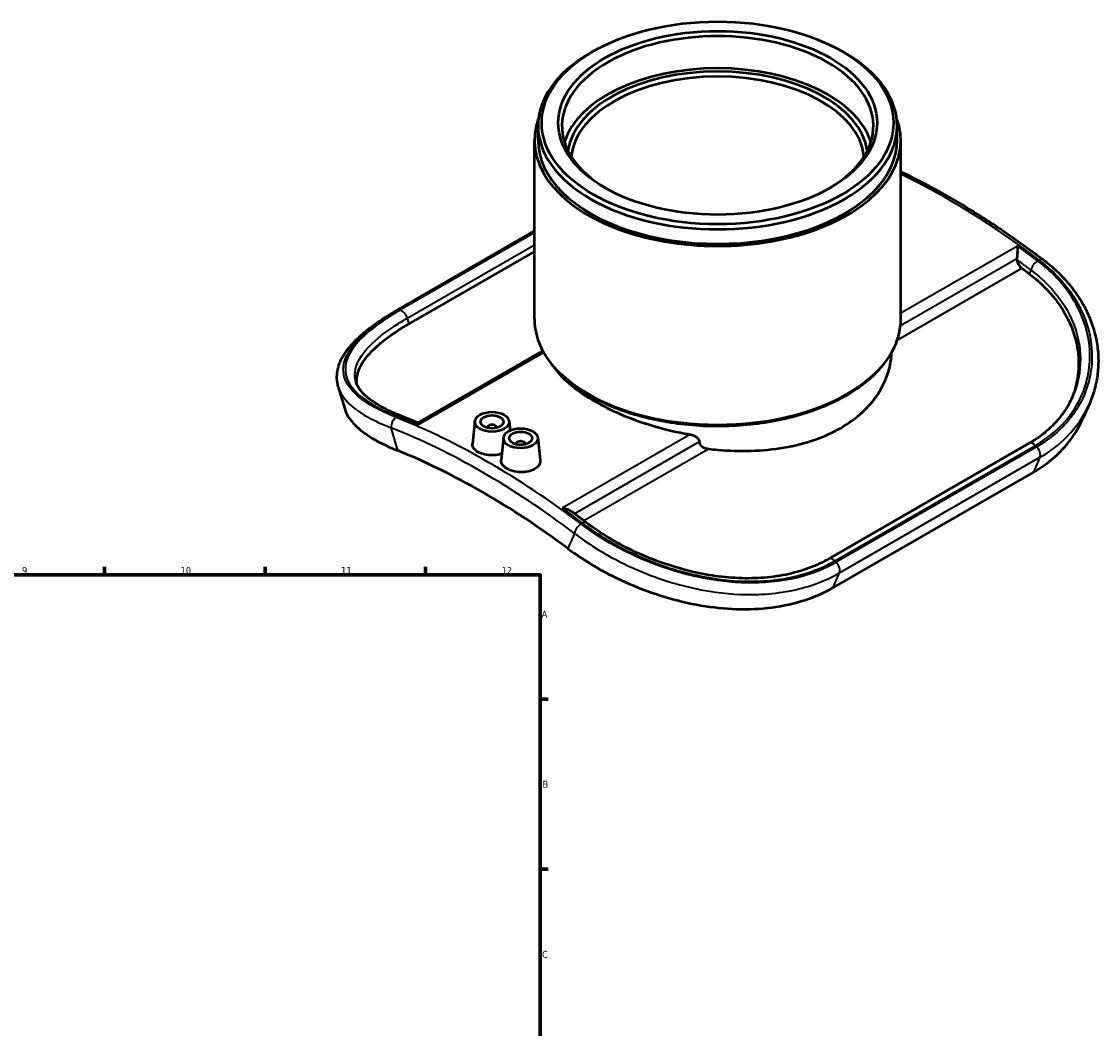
# Model space of a CAD drawing. Header units: millimetres. Extents: x -147 to 1117, y -469 to 816.
# Tile 8 of 8: x 594 to 1065, y 376 to 816. Entities that reach past the tile are written whole.
import ezdxf

# ---------------------------------------------------------------- set-up
doc = ezdxf.new("R2010")
doc.units = ezdxf.units.MM
for name, color, linetype, lineweight in [('Border (ANSI)', 7, 'Continuous', 70), ('Visible (ANSI)', 7, 'Continuous', 50), ('Visible Narrow (ANSI)', 7, 'Continuous', 35)]:
    doc.layers.add(name, color=color, linetype=linetype, lineweight=lineweight)
doc.styles.add('Note Text (ANSI)', font='tahoma.ttf')

# ---------------------------------------------------------------- blocks, each defined once
blk = doc.blocks.new('Borders Default Border')
at = {"layer": 'Border (ANSI)'}
for p, q in [((630.75, 574), (630.75, 577.45)), ((700.83, 574), (700.83, 577.45)), ((770.92, 574), (770.92, 577.45)), ((821, 519.75), (824.45, 519.75)), ((821, 445.5), (824.45, 445.5))]:
    blk.add_line(p, q, dxfattribs=at)
at = {"layer": 'Border (ANSI)', "flags": 128}
blk.add_lwpolyline([(20, 20), (20, 574), (821, 574), (821, 20), (20, 20)], dxfattribs=at)
at = {"layer": 'Border (ANSI)', "attachment_point": 7, "style": 'Note Text (ANSI)'}
for s, insert, char_height in [('12', (804.13, 574.4), 3.048), ('9', (594.7, 574.34), 3.05), ('10', (663.96, 574.34), 3.048), ('11', (734.04, 574.4), 3.048), ('A', (821.63, 555.35), 3.05), ('B', (821.99, 481.1), 3.05), ('C', (821.8, 406.8), 3.05)]:
    blk.add_mtext(s, dxfattribs=dict(at, insert=insert, char_height=char_height))

msp = doc.modelspace()

# ---------------------------------------------------------------- linework, layer by layer
at = {"layer": 'Visible (ANSI)'}
for p, q in [((843.933, 802.439), (842.797, 801.78)), ((952.962, 802.439), (954.098, 801.78)), ((820.047, 763.623), (820.047, 769.979)), ((976.847, 763.623), (976.847, 769.979)), ((818.447, 685.731), (818.447, 763.623)), ((978.447, 685.731), (978.447, 763.623)), ((758.245, 689.428), (818.447, 724.096)), ((818.447, 715.112), (763.655, 683.559)), ((767.572, 640.339), (822.086, 671.732)), ((732.806, 656.001), (735.59, 646.445)), ((1060.783, 648.658), (1057.983, 642.273)), ((792.462, 641.061), (791.404, 631.195)), ((807.433, 641.061), (807.861, 637.069)), ((797.947, 638.342), (797.947, 638.156)), ((801.947, 638.342), (801.947, 638.156)), ((804.907, 633.894), (803.876, 624.277)), ((810.393, 631.175), (810.393, 630.989)), ((814.393, 631.175), (814.393, 630.989)), ((819.878, 633.894), (820.933, 624.053)), ((1034.514, 631.425), (946.975, 581.014)), ((1036.385, 618.876), (948.845, 568.466))]:
    msp.add_line(p, q, dxfattribs=at)
for centre, major_axis in [((898.447, 771.287), (-76.8, 0)), ((898.447, 771.287), (-69.6, 0)), ((799.947, 640.794), (-7.5, 0)), ((799.947, 640.794), (-5, 0)), ((812.393, 633.628), (-7.5, 0)), ((812.393, 633.628), (-5, 0))]:
    msp.add_ellipse(centre, major_axis=major_axis, ratio=0.5758617, dxfattribs=at)
for centre, major_axis, ratio, start_param, end_param in [((898.447, 769.979), (-68, 0), 0.5758617, 2.3718341, 7.0529439), ((898.447, 769.979), (-78.4, 0), 0.5758617, 5.5016397, 10.2063236), ((898.447, 755.958), (68, 0), 0.5758617, 0.1799979, 2.9615947), ((898.447, 755.958), (65.6, 0), 0.5758617, 0.0853058, 3.0562868), ((898.447, 754.65), (-64, 0), 0.5758617, 3.1946174, 6.2301606), ((898.447, 763.623), (-80, 0), 0.5758617, 6.0690619, 9.6389014), ((898.447, 763.623), (-78.4, 0), 0.5758617, 0, 3.1415927), ((1031.599, 710.481), (1.772, -3.076), 0.5780931, 4.049502, 5.3592926), ((995.321, 434.651), (-181.149, 314.57), 0.5780931, 5.3461518, 5.3592926), ((799.947, 638.342), (-2, 0), 0.5758617, 2.9729035, 6.4518745), ((812.393, 631.175), (-2, 0), 0.5758617, 2.9729035, 6.4518745), ((795.917, 319.821), (177.156, -307.637), 0.5780931, 2.2098621, 2.5063943)]:
    msp.add_ellipse(centre, major_axis=major_axis, ratio=ratio, start_param=start_param, end_param=end_param, dxfattribs=at)
for points, knots in [([(978.447, 749.972), (983.001, 747.79), (987.563, 745.465), (997.535, 740.081), (1002.945, 736.965), (1013.751, 730.354), (1019.147, 726.859), (1029.903, 719.504), (1035.263, 715.643), (1040.595, 711.607)], [4.62892754, 4.62892754, 4.62892754, 4.62892754, 4.68133437, 4.68133437, 4.74344359, 4.74344359, 4.80555281, 4.80555281, 4.86766203, 4.86766203, 4.86766203, 4.86766203]), ([(1029.392, 717.546), (1029.392, 717.543), (1029.392, 717.541), (1029.392, 717.196), (1029.386, 716.807), (1029.364, 715.976), (1029.348, 715.534), (1029.305, 714.593), (1029.277, 714.089), (1029.217, 713.2), (1029.188, 712.82), (1029.14, 712.28), (1029.124, 712.109), (1029.108, 711.948)], [-1.60017157, -1.60017157, -1.60017157, -1.60017157, -1.59871498, -1.59871498, -1.40421781, -1.40421781, -1.21883581, -1.21883581, -1.03072764, -1.03072764, -0.88971997, -0.88971997, -0.81973879, -0.81973879, -0.81973879, -0.81973879]), ([(1040.595, 711.607), (1042.684, 710.026), (1044.666, 708.354), (1048.389, 704.84), (1050.13, 702.999), (1053.347, 699.169), (1054.822, 697.18), (1057.483, 693.079), (1058.67, 690.967), (1060.735, 686.649), (1061.613, 684.443), (1063.049, 679.97), (1063.607, 677.703), (1064.391, 673.145), (1064.618, 670.853), (1064.738, 666.282), (1064.632, 664.002), (1064.089, 659.492), (1063.652, 657.262), (1062.456, 652.887), (1061.696, 650.743), (1060.783, 648.658)], [0, 0, 0, 0, 0.8543842, 0.8543842, 1.7087685, 1.7087685, 2.5631527, 2.5631527, 3.417537, 3.417537, 4.2719212, 4.2719212, 5.1263054, 5.1263054, 5.9806897, 5.9806897, 6.8350739, 6.8350739, 7.6894581, 7.6894581, 8.5438424, 8.5438424, 8.5438424, 8.5438424]), ([(1034.584, 705.317), (1037.921, 702.799), (1041.052, 699.943), (1046.549, 693.703), (1048.915, 690.321), (1052.668, 683.272), (1054.059, 679.601), (1055.809, 672.26), (1056.168, 668.592), (1055.964, 661.619), (1055.407, 658.078), (1053.988, 653.408), (1053.558, 652.206), (1053.07, 651.02)], [34.6806131, 34.6806131, 34.6806131, 34.6806131, 36.1128785, 36.1128785, 37.5451439, 37.5451439, 38.9774093, 38.9774093, 40.4096747, 40.4096747, 41.8239239, 41.8239239, 42.3200576, 42.3200576, 42.3200576, 42.3200576]), ([(732.806, 656.001), (732.465, 657.171), (732.265, 658.375), (732.163, 660.799), (732.259, 662.018), (732.727, 664.427), (733.097, 665.616), (734.563, 669.119), (736.009, 671.368), (739.669, 675.767), (741.889, 677.92), (747.027, 682.178), (749.947, 684.281), (754.79, 687.386), (756.482, 688.413), (758.245, 689.428)], [5.2791591, 5.2791591, 5.2791591, 5.2791591, 6.0076496, 6.0076496, 6.7361402, 6.7361402, 7.4646308, 7.4646308, 8.921612, 8.921612, 10.3785931, 10.3785931, 11.8355743, 11.8355743, 12.5640649, 12.5640649, 12.5640649, 12.5640649]), ([(740.948, 656.993), (740.825, 657.777), (740.787, 658.562), (740.931, 661.185), (741.488, 663.131), (743.589, 667.146), (745.133, 669.215), (749.124, 673.383), (751.574, 675.486), (757.172, 679.614), (760.322, 681.639), (763.655, 683.559)], [16.7763587, 16.7763587, 16.7763587, 16.7763587, 17.3763389, 17.3763389, 18.7905882, 18.7905882, 20.2048374, 20.2048374, 21.6190866, 21.6190866, 23.0333358, 23.0333358, 23.0333358, 23.0333358]), ([(818.447, 685.731), (818.447, 680.815), (819.777, 675.907), (824.95, 666.535), (828.85, 662.083), (838.873, 654.061), (845.043, 650.511), (858.98, 644.729), (866.748, 642.5), (883.079, 639.58), (891.638, 638.888), (908.694, 639.101), (917.188, 640.005), (933.272, 643.326), (940.859, 645.742), (954.369, 651.867), (960.288, 655.578), (969.823, 663.95), (973.446, 668.612), (977.515, 677.49), (978.447, 681.609), (978.447, 685.731)], [3.9269908, 3.9269908, 3.9269908, 3.9269908, 4.2347152, 4.2347152, 4.5506715, 4.5506715, 4.8734661, 4.8734661, 5.196767, 5.196767, 5.5194872, 5.5194872, 5.8419873, 5.8419873, 6.164773, 6.164773, 6.4881364, 6.4881364, 6.8105266, 6.8105266, 7.0685835, 7.0685835, 7.0685835, 7.0685835]), ([(894.408, 629.009), (895.765, 628.851), (897.113, 628.714), (903.208, 628.187), (908.132, 628.021), (917.934, 628.321), (922.811, 628.787), (932.173, 630.391), (936.666, 631.531), (944.981, 634.416), (948.803, 636.161), (955.572, 640.059), (958.744, 642.342), (964.329, 647.461), (966.743, 650.298), (970.614, 656.315), (972.076, 659.5), (973.858, 665.493), (974.309, 668.291), (974.42, 671.023)], [16.8290128, 16.8290128, 16.8290128, 16.8290128, 17.2316912, 17.2316912, 18.6677301, 18.6677301, 20.1037691, 20.1037691, 21.539808, 21.539808, 22.9758469, 22.9758469, 24.4118859, 24.4118859, 25.8479248, 25.8479248, 27.2839637, 27.2839637, 28.5173477, 28.5173477, 28.5173477, 28.5173477]), ([(827.031, 664.59), (827.404, 664.07), (827.8, 663.552), (830.153, 660.643), (832.566, 658.297), (838.151, 653.828), (841.323, 651.705), (848.092, 647.807), (851.913, 645.903), (860.227, 642.368), (864.72, 640.737), (874.083, 637.902), (878.96, 636.695), (884.745, 635.581), (885.629, 635.42), (886.513, 635.267)], [8.3055991, 8.3055991, 8.3055991, 8.3055991, 8.6150984, 8.6150984, 10.0508878, 10.0508878, 11.4866772, 11.4866772, 12.9224666, 12.9224666, 14.358256, 14.358256, 15.7940454, 15.7940454, 16.052827, 16.052827, 16.052827, 16.052827]), ([(760.382, 643.301), (758.037, 644.227), (755.86, 645.192), (751.898, 647.177), (750.112, 648.198), (746.978, 650.261), (745.631, 651.304), (743.403, 653.366), (742.524, 654.383), (741.206, 656.341), (740.766, 657.279), (740.501, 658.191)], [0, 0, 0, 0, 1.0439858, 1.0439858, 2.0879715, 2.0879715, 3.1319573, 3.1319573, 4.175943, 4.175943, 5.2199288, 5.2199288, 5.2199288, 5.2199288]), ([(1053.448, 651.852), (1052.728, 650.209), (1051.891, 648.608), (1049.995, 645.506), (1048.934, 644.006), (1046.598, 641.124), (1045.323, 639.743), (1042.569, 637.116), (1041.09, 635.871), (1037.941, 633.531), (1036.272, 632.437), (1034.514, 631.425)], [8.4478674, 8.4478674, 8.4478674, 8.4478674, 9.2428208, 9.2428208, 10.0377743, 10.0377743, 10.8327278, 10.8327278, 11.6276812, 11.6276812, 12.4226347, 12.4226347, 12.4226347, 12.4226347]), ([(735.591, 646.445), (735.785, 645.779), (736.038, 645.114), (737.313, 642.446), (738.844, 640.469), (742.985, 636.655), (745.599, 634.814), (751.678, 631.341), (755.143, 629.709), (758.835, 628.22)], [32.8589179, 32.8589179, 32.8589179, 32.8589179, 33.3811769, 33.3811769, 34.9648008, 34.9648008, 36.5484246, 36.5484246, 38.1320484, 38.1320484, 38.1320484, 38.1320484]), ([(767.577, 640.342), (767.098, 640.547), (766.619, 640.75), (765.66, 641.154), (765.18, 641.355), (764.219, 641.753), (763.739, 641.95), (762.78, 642.342), (762.3, 642.536), (761.341, 642.921), (760.861, 643.112), (760.382, 643.301)], [1.698319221, 1.698319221, 1.698319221, 1.698319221, 1.703852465, 1.703852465, 1.709406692, 1.709406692, 1.71496092, 1.71496092, 1.720515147, 1.720515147, 1.726069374, 1.726069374, 1.726069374, 1.726069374]), ([(767.502, 639.433), (767.502, 639.435), (767.502, 639.437), (767.503, 639.705), (767.509, 639.921), (767.531, 640.223), (767.547, 640.315), (767.57, 640.337), (767.571, 640.338), (767.572, 640.339)], [-1.60017156, -1.60017156, -1.60017156, -1.60017156, -1.59871497, -1.59871497, -1.4042178, -1.4042178, -1.2188358, -1.2188358, -1.20868004, -1.20868004, -1.20868004, -1.20868004]), ([(1036.385, 618.876), (1040.075, 621.002), (1043.565, 623.542), (1049.774, 629.347), (1052.494, 632.612), (1055.964, 638.103), (1057.056, 640.162), (1057.982, 642.273)], [51.0699455, 51.0699455, 51.0699455, 51.0699455, 52.6356537, 52.6356537, 54.201362, 54.201362, 55.0833814, 55.0833814, 55.0833814, 55.0833814]), ([(886.513, 635.267), (886.912, 635.198), (887.321, 635.09), (888.276, 634.74), (888.804, 634.456), (889.562, 633.865), (889.872, 633.542), (890.296, 632.835), (890.409, 632.451), (890.409, 632.088), (890.409, 632.085), (890.409, 632.081), (890.409, 632.077)], [-0.5527195, -0.5527195, -0.5527195, -0.5527195, -0.43534218, -0.43534218, -0.26607325, -0.26607325, -0.13303662, -0.13303662, 0, 0, 0, 0.00131754, 0.00131754, 0.00131754, 0.00131754]), ([(804.153, 626.873), (803.851, 626.774), (803.536, 626.685), (802.163, 626.356), (801.02, 626.23), (798.877, 626.22), (797.733, 626.335), (795.628, 626.809), (794.667, 627.169), (793.147, 627.999), (792.486, 628.526), (791.609, 629.682), (791.391, 630.311), (791.389, 631), (791.394, 631.097), (791.405, 631.195)], [0.2225663, 0.2225663, 0.2225663, 0.2225663, 0.3213169, 0.3213169, 0.6426337, 0.6426337, 0.9642861, 0.9642861, 1.2859386, 1.2859386, 1.6082553, 1.6082553, 1.930572, 1.930572, 1.9825798, 1.9825798, 1.9825798, 1.9825798]), ([(890.409, 632.077), (890.409, 632.074), (890.409, 632.07), (890.409, 632.067), (890.409, 631.708), (890.52, 631.326), (890.939, 630.629), (891.246, 630.312), (892.034, 629.718), (892.605, 629.44), (893.604, 629.137), (894.01, 629.056), (894.408, 629.009)], [-0.00131752, -0.00131752, -0.00131752, -0.00131752, 0, 0, 0, 0.13167079, 0.13167079, 0.26334158, 0.26334158, 0.44394217, 0.44394217, 0.55901412, 0.55901412, 0.55901412, 0.55901412]), ([(818.451, 620.158), (817.691, 619.72), (816.727, 619.349), (814.617, 618.88), (813.47, 618.781), (811.321, 618.834), (810.176, 618.989), (808.071, 619.551), (807.111, 619.958), (805.596, 620.875), (804.941, 621.447), (804.072, 622.685), (803.859, 623.351), (803.859, 624.074), (803.865, 624.175), (803.876, 624.277)], [0, 0, 0, 0, 0.3225993, 0.3225993, 0.6451987, 0.6451987, 0.9675154, 0.9675154, 1.2898321, 1.2898321, 1.6114845, 1.6114845, 1.9331369, 1.9331369, 1.9850566, 1.9850566, 1.9850566, 1.9850566]), ([(820.933, 624.053), (820.945, 623.946), (820.951, 623.84), (820.953, 623.091), (820.741, 622.407), (819.87, 621.159), (819.211, 620.596), (818.451, 620.158)], [4.45382134, 4.45382134, 4.45382134, 4.45382134, 4.50634261, 4.50634261, 4.82894195, 4.82894195, 5.1515413, 5.1515413, 5.1515413, 5.1515413]), ([(830.625, 603.083), (830.629, 603.083), (830.633, 603.083), (831.165, 603.045), (831.691, 602.962), (832.673, 602.71), (833.138, 602.544), (833.807, 602.211), (834.041, 602.072), (834.254, 601.918)], [-0.00119103, -0.00119103, -0.00119103, -0.00119103, 0, 0, 0.15903688, 0.15903688, 0.31062045, 0.31062045, 0.39877054, 0.39877054, 0.39877054, 0.39877054]), ([(841.191, 596.778), (840.73, 597.127), (840.268, 597.475), (839.344, 598.168), (838.882, 598.514), (837.958, 599.202), (837.495, 599.544), (836.57, 600.227), (836.107, 600.567), (835.181, 601.244), (834.718, 601.582), (834.254, 601.918)], [1.41552328, 1.41552328, 1.41552328, 1.41552328, 1.420898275, 1.420898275, 1.426273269, 1.426273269, 1.431648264, 1.431648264, 1.437023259, 1.437023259, 1.442398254, 1.442398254, 1.442398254, 1.442398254]), ([(946.975, 581.014), (944.228, 579.433), (941.267, 578.052), (934.981, 575.733), (931.657, 574.794), (924.732, 573.384), (921.132, 572.91), (913.754, 572.433), (909.978, 572.426), (902.336, 572.861), (898.472, 573.301), (890.747, 574.597), (886.885, 575.451), (879.253, 577.529), (875.482, 578.753), (868.113, 581.521), (864.514, 583.065), (857.558, 586.423), (854.203, 588.238), (847.521, 592.255), (844.23, 594.478), (841.191, 596.778)], [0, 0, 0, 0, 1.2422664, 1.2422664, 2.4845328, 2.4845328, 3.7236988, 3.7236988, 4.9558319, 4.9558319, 6.1824027, 6.1824027, 7.4045622, 7.4045622, 8.6239882, 8.6239882, 9.8446834, 9.8446834, 11.0725516, 11.0725516, 12.4226642, 12.4226642, 12.4226642, 12.4226642]), ([(832.999, 585.512), (836.691, 582.749), (840.839, 579.996), (849.842, 574.784), (854.696, 572.325), (864.805, 567.933), (870.069, 565.997), (880.652, 562.811), (885.972, 561.562), (896.21, 559.817), (901.471, 559.254), (911.951, 558.921), (917.17, 559.153), (927.209, 560.465), (932.038, 561.548), (941.011, 564.485), (945.155, 566.34), (948.845, 568.466)], [12.9378971, 12.9378971, 12.9378971, 12.9378971, 14.5215209, 14.5215209, 16.1051447, 16.1051447, 17.6887686, 17.6887686, 19.2723924, 19.2723924, 20.8381006, 20.8381006, 22.4038089, 22.4038089, 23.9695171, 23.9695171, 25.5352253, 25.5352253, 25.5352253, 25.5352253])]:
    msp.add_open_spline(points, degree=3, knots=knots, dxfattribs=at)
msp.add_open_spline([(1029.108, 711.948), (1029.095, 711.821), (1029.095, 711.694), (1029.107, 711.567)], degree=3, dxfattribs=at)
at = {"layer": 'Visible Narrow (ANSI)'}
for p, q in [((759.097, 689.582), (818.447, 723.759)), ((818.447, 723.341), (759.696, 689.508)), ((762.936, 686.028), (818.447, 717.995)), ((1029.392, 717.546), (978.447, 688.209)), ((1029.108, 711.948), (978.278, 682.678)), ((976.89, 676.507), (1031.248, 707.81)), ((1034.584, 705.317), (1035.306, 706.964)), ((762.936, 686.028), (763.655, 683.559)), ((767.502, 639.433), (822.446, 671.073)), ((758.835, 628.22), (755.932, 638.187)), ((886.513, 635.267), (830.625, 603.083)), ((890.409, 632.077), (835.923, 600.701)), ((949.659, 580.115), (1037.199, 630.526)), ((839.999, 597.677), (894.408, 629.009)), ((1037.798, 629.91), (950.258, 579.5)), ((951.666, 574.899), (1039.205, 625.31)), ((1039.205, 625.31), (1036.385, 618.876)), ((835.902, 592.135), (832.999, 585.512)), ((948.845, 568.466), (951.666, 574.899))]:
    msp.add_line(p, q, dxfattribs=at)
for centre, major_axis, ratio, start_param, end_param in [((998.468, 436.463), (184.243, -319.943), 0.5780931, 2.2028552, 2.4348908), ((997.831, 436.096), (-184.243, 319.943), 0.5780931, 5.3444478, 5.37853), ((995.321, 434.651), (182.471, -316.866), 0.5780931, 2.2028552, 2.22708), ((1037.817, 708.41), (2.142, 2.831), 0.4820813, 0.850206, 2.4210023), ((1038.453, 708.776), (2.142, 2.831), 0.4820813, 0, 0.850206), ((760.016, 686.352), (-1.772, 3.076), 0.5780931, 5.8745548, 6.2831853), ((760.609, 686.279), (-1.772, 3.076), 0.5780931, 4.3134674, 5.8720933), ((898.447, 685.731), (80, 0), 0.5758617, 3.1415927, 6.2831853), ((758.442, 639.633), (-1.304, -3.302), 0.6601952, 3.8340679, 5.4048642), ((798.427, 321.267), (-184.243, 319.943), 0.5780931, 5.3444478, 5.6549939), ((759.078, 639.999), (1.304, 3.302), 0.6601952, 0, 0.6924752), ((799.064, 321.633), (184.243, -319.943), 0.5780931, 2.479319, 2.5134012), ((795.917, 319.821), (182.471, -316.866), 0.5780931, 2.2028552, 2.5134012), ((1036.286, 628.349), (-1.772, 3.076), 0.5780931, 5.1273484, 6.2831853), ((1036.878, 627.739), (1.772, -3.076), 0.5780931, 0.402789, 1.9832942), ((799.064, 321.633), (184.243, -319.943), 0.5780931, 2.2028552, 2.2369374), ((838.412, 593.581), (2.142, 2.831), 0.4820813, 0.850206, 2.4210023), ((839.049, 593.947), (2.142, 2.831), 0.4820813, 0, 0.850206), ((948.746, 577.938), (-1.772, 3.076), 0.5780931, 5.1273484, 6.2831853), ((949.339, 577.328), (1.772, -3.076), 0.5780931, 0.402789, 1.9832942)]:
    msp.add_ellipse(centre, major_axis=major_axis, ratio=ratio, start_param=start_param, end_param=end_param, dxfattribs=at)
for points, knots in [([(1037.199, 630.526), (1039.517, 631.861), (1041.697, 633.335), (1048.693, 638.866), (1052.732, 643.57), (1059.262, 655.301), (1061.116, 662.615), (1060.946, 675.437), (1059.866, 680.874), (1055.556, 691.863), (1052.126, 697.368), (1044.905, 705.472), (1041.72, 708.393), (1038.205, 711.054)], [-12.4226347, -12.4226347, -12.4226347, -12.4226347, -11.4394873, -11.4394873, -9.0303451, -9.0303451, -6.0292444, -6.0292444, -3.867084, -3.867084, -1.4949221, -1.4949221, 0, 0, 0, 0]), ([(1038.841, 711.42), (1042.499, 708.652), (1045.804, 705.602), (1053.017, 697.404), (1056.383, 691.969), (1060.836, 680.68), (1061.943, 674.833), (1061.878, 665.173), (1061.325, 661.31), (1058.268, 650.574), (1054.458, 644.075), (1045.884, 635.306), (1042.07, 632.371), (1037.798, 629.91)], [0, 0, 0, 0, 1.5557994, 1.5557994, 3.8949679, 3.8949679, 6.2125148, 6.2125148, 7.7862986, 7.7862986, 10.751338, 10.751338, 12.5640649, 12.5640649, 12.5640649, 12.5640649]), ([(1035.306, 706.964), (1038.644, 704.479), (1041.666, 701.743), (1048.508, 694.136), (1051.748, 688.951), (1055.799, 678.581), (1056.8, 673.439), (1056.885, 662.666), (1055.722, 657.054), (1053.446, 651.853)], [0, 0, 0, 0, 1.4949221, 1.4949221, 3.867084, 3.867084, 6.0292444, 6.0292444, 8.4478674, 8.4478674, 8.4478674, 8.4478674]), ([(758.054, 642.724), (754.396, 644.168), (751.091, 645.711), (743.878, 649.775), (740.512, 652.397), (736.059, 657.887), (734.952, 660.754), (735.017, 665.743), (735.57, 667.809), (738.627, 673.877), (742.437, 677.982), (751.011, 684.607), (754.825, 687.121), (759.097, 689.582)], [0, 0, 0, 0, 1.5557994, 1.5557994, 3.8949679, 3.8949679, 6.2125148, 6.2125148, 7.7862986, 7.7862986, 10.751338, 10.751338, 12.5640649, 12.5640649, 12.5640649, 12.5640649]), ([(759.696, 689.508), (757.378, 688.174), (755.197, 686.823), (748.202, 682.135), (744.163, 678.767), (737.633, 671.337), (735.779, 667.307), (735.949, 660.691), (737.029, 658.014), (741.339, 652.651), (744.769, 649.988), (751.99, 645.959), (755.175, 644.478), (758.69, 643.09)], [-12.4226347, -12.4226347, -12.4226347, -12.4226347, -11.4394873, -11.4394873, -9.0303451, -9.0303451, -6.0292444, -6.0292444, -3.867084, -3.867084, -1.4949221, -1.4949221, 0, 0, 0, 0]), ([(740.502, 658.191), (740.219, 659.16), (740.07, 660.142), (739.999, 664.822), (741.803, 668.675), (748.081, 675.773), (751.952, 678.988), (758.639, 683.463), (760.723, 684.753), (762.936, 686.028)], [5.2199288, 5.2199288, 5.2199288, 5.2199288, 6.0292444, 6.0292444, 9.0303451, 9.0303451, 11.4394873, 11.4394873, 12.4226347, 12.4226347, 12.4226347, 12.4226347]), ([(732.808, 656.001), (733.327, 654.223), (734.264, 652.491), (737.891, 647.983), (741.341, 645.307), (748.758, 641.188), (752.161, 639.634), (755.932, 638.187)], [-5.2791591, -5.2791591, -5.2791591, -5.2791591, -3.8949679, -3.8949679, -1.5557994, -1.5557994, 0, 0, 0, 0]), ([(1039.205, 625.31), (1043.669, 627.88), (1047.657, 630.942), (1055.215, 638.63), (1058.497, 643.458), (1060.781, 648.66)], [-12.5640649, -12.5640649, -12.5640649, -12.5640649, -10.751338, -10.751338, -8.5438424, -8.5438424, -8.5438424, -8.5438424]), ([(950.258, 579.5), (946.609, 577.398), (942.625, 575.643), (931.589, 572.053), (924.129, 570.81), (909.634, 570.314), (902.687, 570.803), (886.213, 573.499), (876.676, 576.275), (860.561, 582.858), (853.776, 586.339), (844.513, 592.107), (841.563, 594.134), (838.801, 596.224)], [0, 0, 0, 0, 1.548117, 1.548117, 4.0251042, 4.0251042, 6.1548306, 6.1548306, 9.0653737, 9.0653737, 11.3892983, 11.3892983, 12.5641564, 12.5641564, 12.5641564, 12.5641564]), ([(839.437, 596.591), (841.858, 594.758), (844.425, 592.976), (853.41, 587.259), (860.4, 583.625), (876.357, 577.083), (885.459, 574.389), (901.717, 571.572), (908.872, 571.02), (923.557, 571.478), (931.015, 572.701), (942.04, 576.269), (946.019, 578.019), (949.659, 580.115)], [-12.4226642, -12.4226642, -12.4226642, -12.4226642, -11.3929262, -11.3929262, -8.9887124, -8.9887124, -6.2045559, -6.2045559, -4.0162249, -4.0162249, -1.5447019, -1.5447019, 0, 0, 0, 0]), ([(835.902, 592.135), (838.75, 589.948), (841.794, 587.83), (851.362, 581.808), (858.383, 578.182), (875.081, 571.343), (884.979, 568.474), (902.097, 565.711), (909.323, 565.223), (924.412, 565.784), (932.185, 567.1), (943.696, 570.867), (947.854, 572.704), (951.666, 574.899)], [-12.5641564, -12.5641564, -12.5641564, -12.5641564, -11.3892983, -11.3892983, -9.0653737, -9.0653737, -6.1548306, -6.1548306, -4.0251042, -4.0251042, -1.548117, -1.548117, 0, 0, 0, 0])]:
    msp.add_open_spline(points, degree=3, knots=knots, dxfattribs=at)

# ---------------------------------------------------------------- block references
msp.add_blockref('Borders Default Border', (0, 0))

doc.saveas('drawing.dxf')
